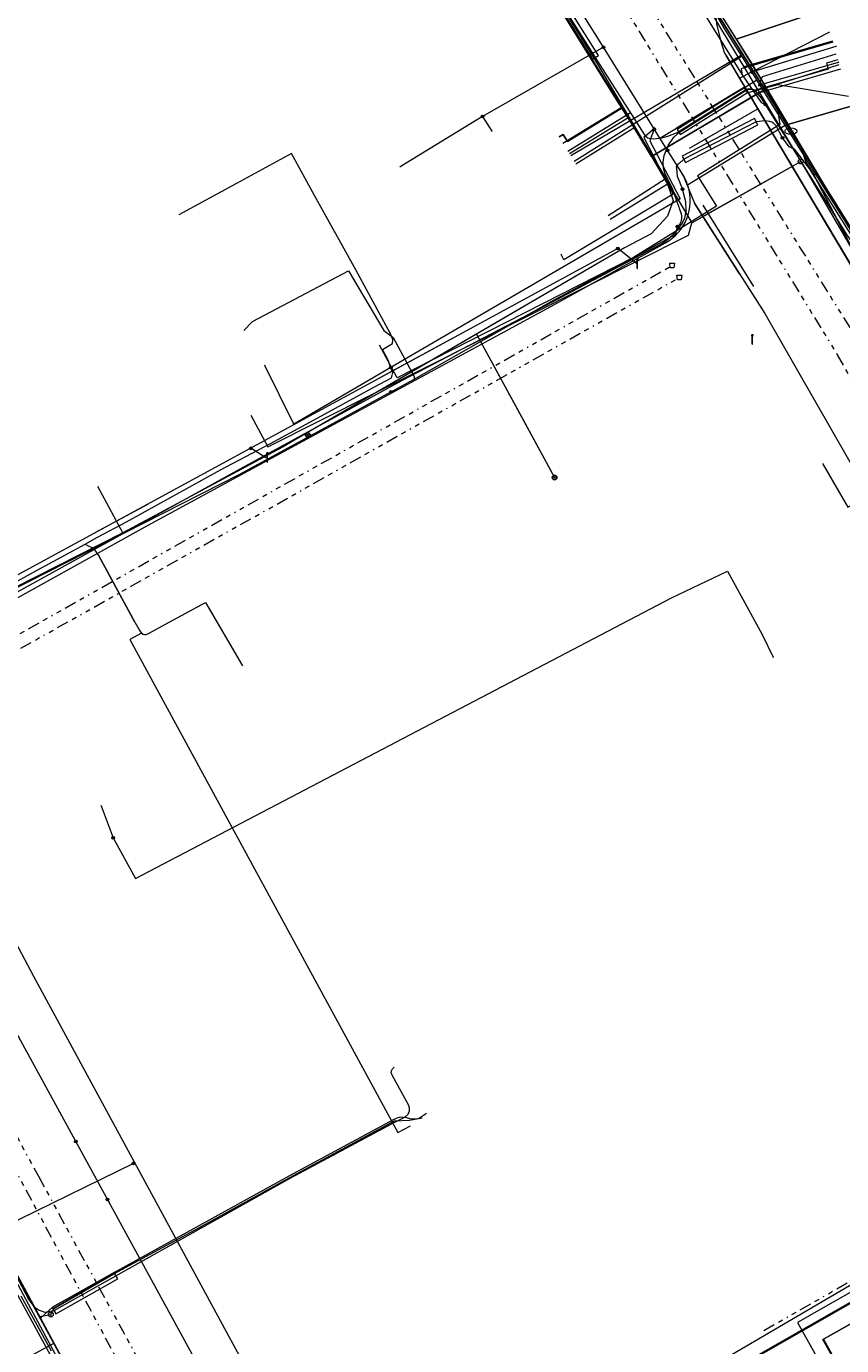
# Model space of a CAD drawing. Header units: metres. Extents: x 154975 to 155642, y 461260 to 461877.
# Tile 26 of 95: x 155104 to 155172, y 461466 to 461576. Entities that reach past the tile are written whole.
import ezdxf
from ezdxf.enums import TextEntityAlignment as Align
from ezdxf.lldxf.tags import DXFTag

# ---------------------------------------------------------------- set-up
doc = ezdxf.new("R2010")
doc.units = ezdxf.units.M
doc.linetypes.add('RI-OVERIG-SO', pattern=[17, 5, -2, 2, -2, 0, -2, 2, -2])
for name, color, linetype, lineweight, true_color in [('B-WE-KL-DATA-G', 3, 'KL-DATA-SO', 18, 0x00ff00), ('B-WE-KL-DATA_DUCT-G', 3, 'Continuous', 18, 0x00ff00), ('B-WE-KL-DATA_HULPSTUK-S', 3, 'Continuous', 18, 0x00ff00), ('B-WE-KL-DATA_KABELBED-G', 3, 'Continuous', 18, 0x00ff00), ('B-WE-KL-DATA_MANTELBUIS-G', 3, 'Continuous', 18, 0x00ff00), ('B-WE-KL-ET_LS-G', 1, 'KL-LS-SO', 18, 0xff0000), ('B-WE-KL-ET_LS-S', 1, 'Continuous', 18, 0xff0000), ('B-WE-KL-ET_LS_HULPSTUK-S', 1, 'Continuous', 18, 0xff0000), ('B-WE-KL-ET_LS_MANTELBUIS-G', 1, 'Continuous', 18, 0xff0000), ('B-WE-KL-ET_MS-G', 1, 'KL-MS-SO', 18, 0xff0000), ('B-WE-KL-ET_MS_HULPSTUK-S', 1, 'Continuous', 18, 0xff0000), ('B-WE-KL-ET_MS_MANTELBUIS-G', 1, 'Continuous', 18, 0xff0000), ('B-WE-KL-GAS_LD-G', 30, 'KL-GAS_LD-SO', 18, 0xff7f00), ('B-WE-KL-GAS_LD_HULPSTUK-S', 30, 'Continuous', 18, 0xff7f00), ('B-WE-KL-GAS_LD_MANTELBUIS-G', 30, 'Continuous', 18, 0xff7f00), ('B-WE-KL-WATER-G', 5, 'KL-WATER-SO', 18, 0x0000ff), ('B-WE-KL-WATER-S', 5, 'Continuous', 18, 0x0000ff), ('B-WE-KL-WATER_HULPSTUK-S', 5, 'Continuous', 18, 0x0000ff), ('B-WE-KL-WATER_MANTELBUIS-G', 5, 'Continuous', 18, 0x0000ff), ('B-WE-RI-VRIJVERVAL-G', 6, 'RI-OVERIG-SO', 18, 0xff00ff), ('B-WE-RI-VRIJVERVAL_HULPSTUK-S', 6, 'Continuous', 18, 0xff00ff)]:
    doc.layers.add(name, color=color, linetype=linetype, lineweight=lineweight, true_color=true_color)
doc.layers.add('B-WE-OG-INFO-G', color=7, linetype='Continuous', lineweight=18)
doc.layers.add('V-WE-KL-WARMTENET-G', color=80, linetype='V-KL-WARMTENET-SO', lineweight=35)
doc.styles.add('NLCS-ISO', font='NLCS-ISO.ttf')
tags = doc.linetypes.add('KL-DATA-SO', pattern='A,4,-1,[101,NLCS.SHX,S=0.5,R=0,X=0,Y=0],-1,4,-1,["D",Standard,S=1,R=0,X=-0.25,Y=-0.5],-1.5', length=12.5).pattern_tags.tags
tags[18] = DXFTag(74, 10)
tags = doc.linetypes.add('KL-GAS_LD-SO', pattern='A,4,-1,[69,NLCS.SHX,S=0.5,R=0,X=0,Y=0],-1,4,-1,["L",Standard,S=1,R=0,X=0.25,Y=-0.5],-2', length=13).pattern_tags.tags
tags[18] = DXFTag(74, 10)
tags = doc.linetypes.add('KL-LS-SO', pattern='A,4,-1,[103,NLCS.SHX,S=0.75,R=0,X=0,Y=0],-1,4,-1,["L",Standard,S=1,R=0,X=0,Y=-0.5],-2', length=13).pattern_tags.tags
tags[18] = DXFTag(74, 10)
tags = doc.linetypes.add('KL-MS-SO', pattern='A,4,-1,[103,NLCS.SHX,S=0.75,R=0,X=0,Y=0],-1,4,-1,["M",Standard,S=1,R=0,X=0,Y=-0.5],-2', length=13).pattern_tags.tags
tags[18] = DXFTag(74, 10)
doc.linetypes.add('KL-WATER-SO', pattern='A,7,-0.5,[168,NLCS.SHX,S=0.75,R=0,X=0.75,Y=0],-2', length=9.5)
tags = doc.linetypes.add('V-KL-WARMTENET-SO', pattern='A,3.5,[24,NLCS.SHX,S=0.5,R=0,X=0,Y=0],3.5,-1.5,["WN",Standard,S=1,R=0,X=-0.3,Y=-0.5],-3', length=11.5).pattern_tags.tags
tags[14] = DXFTag(74, 10)

# ---------------------------------------------------------------- blocks, each defined once
blk = doc.blocks.new('SKL-WTB_HULP_MOF-SO')
at = {"linetype": 'ByBlock', "lineweight": 18}
h = blk.add_hatch(color=0, dxfattribs=at)
h.dxf.hatch_style = 1
h.paths.add_polyline_path([(-0.5625, 0, 1), (0.5625, 0, 1)])
at = {"color": 0, "linetype": 'ByBlock', "lineweight": 18}
blk.add_circle((0, 0), 0.5625, dxfattribs=at)
at = {"color": 0, "linetype": 'ByBlock', "lineweight": 18, "style": 'NLCS-ISO', "flags": 1}
for tag, p in [('TYPE', (1.5, 0)), ('OMSCHRIJVING', (1.5, -3)), ('LABEL', (1.5, -1.5))]:
    blk.add_attdef(tag, p, '', height=1, dxfattribs=at)
blk = doc.blocks.new('SKL-WTB_HULP_AFSLUITER-SO')
at = {"color": 0, "linetype": 'ByBlock', "lineweight": 18}
blk.add_lwpolyline([(0, 0.8), (0, -0.8)], dxfattribs=at)
blk.add_circle((0, 0), 1, dxfattribs=at)
at = {"color": 0, "linetype": 'ByBlock', "lineweight": 18, "style": 'NLCS-ISO', "flags": 1}
for tag, p in [('TYPE', (1.5, 0)), ('OMSCHRIJVING', (1.5, -3)), ('LABEL', (1.5, -1.5))]:
    blk.add_attdef(tag, p, '', height=1, dxfattribs=at)
blk = doc.blocks.new('SKL-WTB_HULP_T STUK-SO')
at = {"color": 0, "linetype": 'ByBlock', "lineweight": 18}
blk.add_circle((0, 0), 1, dxfattribs=at)
at = {"color": 0, "linetype": 'ByBlock', "lineweight": -2, "style": 'NLCS-ISO'}
blk.add_text('T', height=1, dxfattribs=at).set_placement((0, 0), align=Align.MIDDLE_CENTER)
at = {"color": 0, "linetype": 'ByBlock', "lineweight": 18, "style": 'NLCS-ISO', "flags": 1}
for tag, p in [('TYPE', (1.5, 0)), ('OMSCHRIJVING', (1.5, -3)), ('LABEL', (1.5, -1.5))]:
    blk.add_attdef(tag, p, '', height=1, dxfattribs=at)
blk = doc.blocks.new('SKL-WTB_HULP_OVERLENGTE-SO')
at = {"color": 0, "linetype": 'ByBlock', "lineweight": 18}
for centre, radius in [((0, 0), 1), ((-0.42, 0), 0.417), ((0.42, 0), 0.417)]:
    blk.add_circle(centre, radius, dxfattribs=at)
at = {"color": 0, "linetype": 'ByBlock', "lineweight": 18, "style": 'NLCS-ISO', "flags": 1}
for tag, p in [('TYPE', (1.5, 0)), ('OMSCHRIJVING', (1.5, -3)), ('LABEL', (1.5, -1.5))]:
    blk.add_attdef(tag, p, '', height=1, dxfattribs=at)
blk = doc.blocks.new('SKL-WTB_HULP_OVERIG-SO')
at = {"color": 0, "linetype": 'ByBlock', "lineweight": 18}
for points in [[(-0.14, 0.14), (0.14, -0.14)], [(0.14, 0.14), (-0.14, -0.14)]]:
    blk.add_lwpolyline(points, dxfattribs=at)
at = {"color": 0, "linetype": 'ByBlock', "lineweight": 18, "style": 'NLCS-ISO', "flags": 1}
for tag, p in [('TYPE', (1.5, 0)), ('OMSCHRIJVING', (1.5, -3)), ('LABEL', (1.5, -1.5))]:
    blk.add_attdef(tag, p, '', height=1, dxfattribs=at)
blk = doc.blocks.new('SKL-WATER_BRANDKRAAN_BRANDPUT-SO')
at = {"color": 0, "linetype": 'ByBlock', "lineweight": 18}
blk.add_ellipse((0, 0), major_axis=(2.5, 0), ratio=0.54, dxfattribs=at)
at = {"color": 0, "linetype": 'ByBlock', "lineweight": 18, "style": 'NLCS-ISO'}
blk.add_text('bk', height=1.5, dxfattribs=at).set_placement((0.16, 0), align=Align.MIDDLE_CENTER)
blk = doc.blocks.new('SRI-HULP_AFVOER_OPVANG-SO')
at = {"color": 0, "linetype": 'ByBlock', "lineweight": 18}
blk.add_lwpolyline([(-0.75, -1), (-1, 1), (1, 1), (0.75, -1)], close=True, dxfattribs=at)
at = {"color": 0, "linetype": 'ByBlock', "lineweight": 18, "style": 'NLCS-ISO', "flags": 1}
for tag, p in [('TYPE', (1.5, 0)), ('OMSCHRIJVING', (1.5, -3)), ('LABEL', (1.5, -1.5))]:
    blk.add_attdef(tag, p, '', height=1, dxfattribs=at)
blk = doc.blocks.new('SKL-ET_LS_MAST-SO')
for p, q in [((-0.05, 2.07), (0.05, 2.07)), ((-0.05, -2), (0.05, -2))]:
    blk.add_line(p, q)
for points in [[(-0.18, 1.76), (-0.22, 1.76), (-0.22, 1.84), (-0.18, 1.84), (-0.18, 1.79)], [(-0.18, 1.49), (-0.22, 1.49), (-0.22, 1.57), (-0.18, 1.57), (-0.18, 1.52)], [(-0.18, 1.79), (-0.05, 1.79)], [(-0.18, 1.76), (-0.05, 1.76)], [(-0.18, 1.52), (-0.05, 1.52)], [(-0.18, 1.49), (-0.05, 1.49)], [(-0.05, -2), (-0.05, 2.07)], [(0.05, -2), (0.05, 2.07)], [(0.18, 1.92), (0.05, 1.92)], [(0.18, 1.89), (0.05, 1.89)], [(0.18, 1.66), (0.05, 1.66)], [(0.18, 1.63), (0.05, 1.63)], [(0.18, 1.39), (0.05, 1.39)], [(0.18, 1.36), (0.05, 1.36)], [(0.18, 1.89), (0.22, 1.89), (0.22, 1.97), (0.18, 1.97), (0.18, 1.92)], [(0.18, 1.63), (0.22, 1.63), (0.22, 1.71), (0.18, 1.71), (0.18, 1.66)], [(0.18, 1.36), (0.22, 1.36), (0.22, 1.44), (0.18, 1.44), (0.18, 1.39)]]:
    blk.add_lwpolyline(points)

msp = doc.modelspace()

# ---------------------------------------------------------------- linework, layer by layer
at = {"layer": 'B-WE-KL-DATA-G', "ltscale": 0.2, "flags": 128}
for points in [[(155044.977, 461754.223), (155045.034, 461754.109), (155045.302, 461753.683), (155050.157, 461747.069), (155056.545, 461738.391), (155056.915, 461737.889), (155059.975, 461733.731), (155061.605, 461731.581), (155063.112, 461729.527), (155063.725, 461728.707), (155064.142, 461728.149), (155067.892, 461722.692), (155070.998, 461718.116), (155073.725, 461714.097), (155076.299, 461710.226), (155077.585, 461708.292), (155078.63, 461706.778), (155078.658, 461706.733), (155079.01, 461706.157), (155079.467, 461705.535), (155079.74, 461705.092), (155080.38, 461704.307), (155080.61, 461704.025), (155081.094, 461702.967), (155085.763, 461696.054), (155085.894, 461695.887), (155086.211, 461695.483), (155090.115, 461689.575), (155095.275, 461681.768), (155099.09, 461676.167), (155102.488, 461671.066), (155105.499, 461666.546), (155106.14, 461665.585), (155106.435, 461665.14), (155107.622, 461663.296), (155108.205, 461662.439), (155108.752, 461661.597), (155109.353, 461660.911), (155110.038, 461660.231), (155110.443, 461659.911), (155110.556, 461659.764), (155110.652, 461659.547), (155110.75, 461659.126), (155110.853, 461658.67), (155110.95, 461658.308), (155111.081, 461657.658), (155114.771, 461652.05), (155119.496, 461644.954), (155120.102, 461644.074), (155120.362, 461643.653), (155120.43, 461643.466), (155120.607, 461642.86), (155120.817, 461642.328), (155121.075, 461641.811), (155121.338, 461641.361), (155121.974, 461640.351), (155123.324, 461637.964), (155124.387, 461636.363), (155128.613, 461629.732), (155128.979, 461629.094), (155134.424, 461620.37), (155134.819, 461619.752), (155136.602, 461616.957), (155140.12, 461611.37), (155144.858, 461603.763), (155146.635, 461600.911), (155154.14, 461588.893), (155154.484, 461588.336), (155158.884, 461581.232), (155161.871, 461576.408), (155161.908, 461576.053), (155162.255, 461574.567), (155162.58, 461573.601), (155162.701, 461573.401), (155163.824, 461571.514), (155164.542, 461570.308), (155181.692, 461541.503)], [(155123.851, 461618.126), (155123.558, 461617.911), (155134.209, 461600.983), (155154.054, 461569.051), (155157.766, 461562.845), (155158.3, 461561.328), (155157.822, 461560.003), (155156.454, 461558.554), (155154.226, 461557.362), (155125.734, 461540.773), (155112.438, 461533.623), (155110.346, 461537.497)], [(155123.851, 461618.126), (155123.558, 461617.911), (155134.209, 461600.983), (155154.054, 461569.051), (155149.498, 461566.236), (155149.13, 461566.831), (155148.787, 461566.618)], [(155174.419, 461559.474), (155174.621, 461559.017), (155173.344, 461558.453), (155166.057, 461570.665), (155156.49, 461564.978), (155154.054, 461569.051), (155134.209, 461600.983), (155123.558, 461617.911), (155123.851, 461618.126)], [(155123.851, 461618.126), (155123.558, 461617.911), (155134.209, 461600.983), (155154.054, 461569.051), (155157.766, 461562.845), (155158.3, 461561.328), (155157.822, 461560.003), (155156.454, 461558.554), (155154.226, 461557.362), (155141.91, 461550.191), (155148.41, 461538.236)], [(155123.851, 461618.126), (155123.558, 461617.911), (155134.209, 461600.983), (155154.054, 461569.051), (155157.766, 461562.845), (155157.821, 461562.689), (155153.045, 461559.728)], [(155174.419, 461559.474), (155174.621, 461559.017), (155173.344, 461558.453), (155166.057, 461570.665), (155165.921, 461570.584), (155154.172, 461589.344), (155154.317, 461589.435), (155166.266, 461592.872)], [(155146.309, 461581.377), (155153.521, 461569.774)], [(155158.884, 461581.232), (155161.871, 461576.408), (155161.908, 461576.053), (155162.255, 461574.567), (155162.58, 461573.601), (155162.701, 461573.401), (155163.824, 461571.514)], [(155169.979, 461581.511), (155170.097, 461581.129), (155161.259, 461578.399), (155164.809, 461572.756), (155173.344, 461558.453), (155174.621, 461559.017), (155174.419, 461559.474)], [(155170.81, 461577.201), (155163.546, 461574.763), (155164.809, 461572.756), (155173.344, 461558.453), (155174.621, 461559.017), (155174.419, 461559.474)], [(155163.824, 461571.514), (155171.339, 461575.373)], [(155163.824, 461571.514), (155164.542, 461570.308)], [(155196.296, 461495.081), (155196.73, 461495.33), (155195.128, 461498.12), (155204.266, 461503.368), (155182.721, 461540.621), (155182.438, 461541.16), (155181.501, 461541.538), (155180.955, 461542.492), (155170.021, 461563.469), (155169.385, 461564.484), (155168.95, 461565.745), (155165.921, 461570.584), (155156.49, 461564.978), (155157.766, 461562.845), (155158.3, 461561.328), (155157.822, 461560.003), (155156.454, 461558.554), (155154.226, 461557.362), (155125.734, 461540.773), (155111.303, 461533.013), (155092.672, 461523.592), (155090.127, 461522.378), (155088.889, 461522.225), (155088.309, 461522.242), (155087.514, 461522.468), (155086.581, 461523.062), (155085.823, 461523.897), (155084.415, 461526.476), (155080.207, 461534.111), (155071.715, 461527.744), (155071.245, 461528.605), (155069.317, 461530.19), (155068.973, 461530.414), (155067.421, 461530.998), (155065.831, 461531.216), (155063.788, 461531.04), (155058.099, 461529.997), (155056.212, 461539.539), (155055.534, 461539.2), (155051.828, 461538.315), (155031.746, 461534.79), (155024.166, 461533.388)], [(155196.296, 461495.081), (155196.73, 461495.33), (155195.128, 461498.12), (155204.266, 461503.368), (155182.721, 461540.621), (155182.438, 461541.16), (155181.501, 461541.538), (155180.955, 461542.492), (155170.021, 461563.469), (155169.385, 461564.484), (155168.95, 461565.745), (155165.921, 461570.584), (155156.49, 461564.978), (155157.766, 461562.845), (155158.3, 461561.328), (155157.822, 461560.003), (155156.454, 461558.554), (155154.226, 461557.362), (155125.734, 461540.773), (155111.303, 461533.013), (155092.672, 461523.592), (155090.127, 461522.378), (155088.889, 461522.225), (155088.309, 461522.242), (155087.514, 461522.468), (155086.581, 461523.062), (155085.823, 461523.897), (155084.415, 461526.476), (155080.207, 461534.111), (155071.715, 461527.744), (155071.245, 461528.605), (155069.317, 461530.19), (155068.973, 461530.414), (155067.421, 461530.998), (155065.831, 461531.216), (155063.788, 461531.04), (155058.099, 461529.997), (155056.212, 461539.539), (155055.534, 461539.2), (155051.828, 461538.315), (155031.746, 461534.79), (155024.166, 461533.388)], [(155196.296, 461495.081), (155196.73, 461495.33), (155195.128, 461498.12), (155204.266, 461503.368), (155182.721, 461540.621), (155182.438, 461541.16), (155181.501, 461541.538), (155180.955, 461542.492), (155170.021, 461563.469), (155169.385, 461564.484), (155168.95, 461565.745), (155165.921, 461570.584), (155156.49, 461564.978), (155157.766, 461562.845), (155158.3, 461561.328), (155157.822, 461560.003), (155156.454, 461558.554), (155154.226, 461557.362), (155125.734, 461540.773), (155111.303, 461533.013), (155092.672, 461523.592), (155090.127, 461522.378), (155088.889, 461522.225), (155088.309, 461522.242), (155087.514, 461522.468), (155086.581, 461523.062), (155085.823, 461523.897), (155084.415, 461526.476), (155080.207, 461534.111), (155071.715, 461527.744), (155071.245, 461528.605), (155069.317, 461530.19), (155068.973, 461530.414), (155067.421, 461530.998), (155065.831, 461531.216), (155063.788, 461531.04), (155058.099, 461529.997), (155056.212, 461539.539), (155055.534, 461539.2), (155051.828, 461538.315), (155031.746, 461534.79), (155024.166, 461533.388)], [(155197.499, 461492.855), (155197.79, 461493.025), (155198.057, 461493.202), (155197.269, 461494.391), (155195.128, 461498.12), (155204.266, 461503.368), (155182.721, 461540.621), (155182.438, 461541.16), (155181.501, 461541.538), (155180.955, 461542.492), (155170.021, 461563.469), (155169.385, 461564.484), (155168.95, 461565.745), (155165.921, 461570.584), (155156.49, 461564.978), (155157.766, 461562.845), (155158.3, 461561.328), (155157.822, 461560.003), (155156.454, 461558.554), (155154.226, 461557.362), (155125.734, 461540.773), (155111.303, 461533.013), (155092.672, 461523.592), (155090.127, 461522.378), (155088.889, 461522.225), (155088.309, 461522.242), (155087.514, 461522.468), (155086.581, 461523.062), (155085.823, 461523.897), (155084.415, 461526.476), (155080.207, 461534.111), (155071.715, 461527.744), (155071.245, 461528.605), (155069.317, 461530.19), (155068.973, 461530.414), (155067.421, 461530.998), (155065.831, 461531.216), (155065.625, 461531.198), (155065.598, 461531.697)], [(155164.542, 461570.308), (155166.999, 461570.982), (155172.887, 461570.026)], [(155164.542, 461570.308), (155181.692, 461541.503), (155181.859, 461541.897), (155181.967, 461542.475), (155181.961, 461542.93), (155181.822, 461543.56), (155181.687, 461544.111), (155181.627, 461544.729), (155181.713, 461545.194), (155181.778, 461545.772), (155181.873, 461546.173), (155182.033, 461546.599), (155182.258, 461547.048), (155182.508, 461547.483), (155182.794, 461547.851), (155183.112, 461548.189), (155183.511, 461548.537), (155183.807, 461548.721), (155184.32, 461548.979), (155186.149, 461549.841), (155204.808, 461558.635), (155205.78, 461559.125), (155206.173, 461559.571), (155206.862, 461559.917), (155207.378, 461559.898), (155207.8, 461560.069)], [(155149.09, 461566.11), (155153.957, 461569.081)], [(155153.957, 461569.081), (155157.696, 461563.152), (155152.862, 461560.034)], [(155153.521, 461569.774), (155153.957, 461569.081)], [(155173.13, 461569.187), (155167.853, 461567.654), (155173.344, 461558.453), (155174.621, 461559.017), (155174.419, 461559.474)], [(155134.08, 461548.9), (155134.902, 461549.389), (155134.935, 461549.727), (155134.728, 461550.217), (155131.839, 461555.548), (155128.403, 461561.735), (155126.502, 461565.238), (155121.896, 461562.735), (155117.103, 461560.127)], [(155109.287, 461532.688), (155110.313, 461533.25), (155112.732, 461534.534), (155120.581, 461538.884), (155124.749, 461541.071), (155128.671, 461543.214), (155133.412, 461545.803), (155134.811, 461546.555), (155134.929, 461546.975), (155134.699, 461547.527), (155134.555, 461548.026), (155134.08, 461548.9)], [(155083.47, 461528.846), (155083.981, 461527.67), (155084.773, 461526.419), (155085.154, 461525.749), (155085.642, 461524.865), (155086.097, 461524.014), (155086.375, 461523.554), (155086.623, 461523.25), (155086.916, 461522.976), (155087.179, 461522.744), (155087.455, 461522.649), (155087.823, 461522.531), (155088.223, 461522.419), (155088.573, 461522.379), (155089.26, 461522.324), (155089.678, 461522.323), (155090.046, 461522.393), (155090.38, 461522.433), (155090.66, 461522.528), (155090.918, 461522.65), (155091.339, 461522.859), (155096.869, 461525.887), (155105.306, 461530.502), (155109.287, 461532.688)], [(155109.287, 461532.688), (155109.618, 461532.522), (155109.884, 461532.405), (155110.082, 461532.21), (155110.43, 461531.717), (155113.45, 461526.173), (155113.85, 461525.446), (155113.98, 461525.257)], [(155113.98, 461525.257), (155114.12, 461525.177), (155114.259, 461525.141), (155114.374, 461525.144), (155114.567, 461525.222), (155115.994, 461526.004), (155119.323, 461527.815), (155122.421, 461522.551)], [(155113.98, 461525.257), (155113.007, 461524.727), (155135.347, 461483.642), (155136.404, 461484.216)], [(155106.487, 461465.412), (155103.967, 461470.012)]]:
    msp.add_lwpolyline(points, dxfattribs=at)
at = {"layer": 'B-WE-KL-DATA_DUCT-G', "ltscale": 0.2, "flags": 128}
for points in [[(155109.728, 461639.518), (155114.206, 461632.557), (155122.638, 461619.348), (155123.558, 461617.911), (155134.209, 461600.983), (155154.054, 461569.051), (155156.49, 461564.978), (155166.057, 461570.665), (155173.344, 461558.453), (155181.377, 461562), (155185.514, 461563.976), (155190.051, 461553.519), (155182.808, 461550.182), (155182.439, 461549.942), (155181.571, 461549.149), (155180.739, 461547.88), (155180.567, 461546.52), (155180.599, 461546.294), (155181.088, 461543.735), (155182.438, 461541.16), (155183.152, 461540.872), (155203.934, 461504.676)], [(155138.944, 461613.663), (155141.523, 461609.497), (155145.014, 461603.527), (155154.172, 461589.344), (155168.95, 461565.745)], [(155138.944, 461613.663), (155141.523, 461609.497), (155145.014, 461603.527), (155154.172, 461589.344), (155168.95, 461565.745)], [(155168.95, 461565.745), (155169.385, 461564.484), (155170.021, 461563.469), (155180.955, 461542.492), (155181.501, 461541.538), (155182.438, 461541.16), (155205.744, 461500.812), (155197.666, 461496.346)], [(155168.95, 461565.745), (155169.385, 461564.484), (155170.021, 461563.469), (155180.955, 461542.492), (155181.501, 461541.538), (155182.438, 461541.16), (155205.744, 461500.812), (155197.666, 461496.346)]]:
    msp.add_lwpolyline(points, dxfattribs=at)
at = {"layer": 'B-WE-KL-DATA_KABELBED-G', "ltscale": 0.2, "flags": 128}
for points in [[(155165.26, 461571.368), (155164.846, 461572.03), (155162.664, 461575.516), (155160.812, 461578.655), (155160.703, 461578.831), (155155.863, 461586.666), (155147.743, 461599.809), (155141.692, 461609.603), (155140.3, 461611.798), (155136.907, 461617.147), (155128.398, 461630.563), (155122.894, 461639.241), (155122.894, 461639.242), (155122.414, 461639.997), (155122.093, 461640.504), (155121.058, 461642.171), (155120.853, 461642.526), (155120.67, 461642.893), (155120.511, 461643.271)], [(155157.193, 461566.527), (155156.722, 461567.283), (155152.482, 461574.087), (155147.576, 461581.959), (155144.203, 461587.371), (155140.461, 461593.376), (155135.169, 461601.868), (155134.937, 461602.24), (155130.674, 461609.082), (155126.359, 461616.005), (155125.445, 461617.472), (155120.717, 461624.23), (155116.7, 461629.972), (155112.174, 461636.441), (155110.083, 461639.43)], [(155154.172, 461589.344), (155165.921, 461570.584)], [(155145.783, 461582.359), (155154.054, 461569.051)], [(155170.097, 461581.129), (155161.259, 461578.399), (155163.546, 461574.763)], [(155163.546, 461574.763), (155170.81, 461577.201)], [(155163.546, 461574.763), (155166.057, 461570.665)], [(155152.482, 461574.087), (155142.417, 461568.33)], [(155164.846, 461572.03), (155171.87, 461574.182)], [(155165.523, 461570.948), (155172.074, 461572.841)], [(155157.193, 461566.527), (155158.566, 461567.351), (155164.14, 461570.696), (155165.26, 461571.368)], [(155167.612, 461567.61), (155165.523, 461570.948), (155165.26, 461571.368)], [(155164.141, 461570.697), (155158.568, 461567.352)], [(155165.921, 461570.584), (155164.874, 461569.961)], [(155166.057, 461570.665), (155165.921, 461570.584)], [(155165.921, 461570.584), (155168.95, 461565.745)], [(155166.057, 461570.665), (155167.853, 461567.654)], [(155148.787, 461566.618), (155149.13, 461566.831), (155149.498, 461566.236), (155154.054, 461569.051)], [(155156.49, 461564.978), (155154.054, 461569.051)], [(155164.874, 461569.961), (155158.569, 461566.214)], [(155165.249, 461568.913), (155159.623, 461565.653)], [(155167.853, 461567.654), (155173.13, 461569.187)], [(155142.417, 461568.33), (155135.549, 461564.116)], [(155142.417, 461568.33), (155143.192, 461567.1)], [(155156.722, 461567.283), (155156.36, 461566.289), (155158.869, 461561.462), (155134.772, 461547.411)], [(155156.722, 461567.283), (155155.834, 461566.575), (155158.279, 461561.848), (155149.178, 461556.387), (155148.962, 461556.833)], [(155159.499, 461562.636), (155161.334, 461563.762), (155164.564, 461565.742), (155167.612, 461567.61)], [(155182.16, 461547.286), (155181.679, 461548.238), (155178.28, 461554.959), (155174.278, 461557.43), (155174.126, 461557.532), (155173.983, 461557.645), (155173.849, 461557.768), (155173.724, 461557.902), (155173.611, 461558.044), (155173.508, 461558.195), (155167.612, 461567.61)], [(155167.853, 461567.654), (155170.273, 461563.6)], [(155158.569, 461566.214), (155156.49, 461564.978)], [(155159.084, 461563.491), (155157.193, 461566.527)], [(155168.95, 461565.745), (155169.385, 461564.484), (155170.021, 461563.469)], [(155156.49, 461564.978), (155157.821, 461562.689)], [(155159.084, 461563.491), (155159.627, 461562.179), (155160.072, 461561.106), (155160.496, 461560.44), (155165.92, 461551.892), (155182.49, 461523.008), (155195.956, 461500), (155202.379, 461489.027), (155205.098, 461484.381), (155235.644, 461430.936), (155244.302, 461416.297)], [(155159.499, 461562.636), (155159.39, 461562.917), (155159.26, 461563.189), (155159.11, 461563.451), (155159.084, 461563.491)], [(155170.021, 461563.469), (155170.273, 461563.6)], [(155170.021, 461563.469), (155180.955, 461542.492)], [(155170.273, 461563.6), (155173.344, 461558.453)], [(155100.626, 461526.54), (155114.547, 461534.263), (155148.1, 461552.492), (155157.643, 461557.786), (155157.937, 461557.966), (155158.214, 461558.17), (155158.473, 461558.397), (155158.711, 461558.645), (155158.928, 461558.913), (155159.121, 461559.198), (155159.289, 461559.498), (155159.43, 461559.812), (155159.545, 461560.137), (155159.631, 461560.47), (155159.689, 461560.81), (155159.718, 461561.153), (155159.717, 461561.497), (155159.687, 461561.84), (155159.627, 461562.179), (155159.57, 461562.409), (155159.499, 461562.636)], [(155157.821, 461562.689), (155158.3, 461561.328), (155157.822, 461560.003), (155156.454, 461558.554), (155154.226, 461557.362), (155141.91, 461550.191)], [(155157.821, 461562.689), (155153.045, 461559.728)], [(155163.823, 461555.196), (155160.072, 461561.106)], [(155160.775, 461560.945), (155164.995, 461554.149)], [(155141.91, 461550.191), (155125.734, 461540.773), (155112.438, 461533.623)], [(155141.91, 461550.191), (155142.416, 461549.261)], [(155142.416, 461549.261), (155145.603, 461543.399)], [(155134.772, 461547.411), (155126.676, 461542.69), (155124.256, 461547.573)], [(155145.603, 461543.399), (155148.41, 461538.236)], [(155112.438, 461533.623), (155110.346, 461537.497)], [(155112.438, 461533.623), (155092.672, 461523.592), (155090.127, 461522.378), (155088.889, 461522.225), (155088.309, 461522.242), (155087.514, 461522.468), (155086.581, 461523.062), (155085.823, 461523.897), (155083.391, 461528.335)], [(155111.623, 461508.21), (155113.486, 461504.811), (155158.163, 461528.205), (155162.818, 461530.425), (155165.711, 461525.151), (155166.634, 461523.262)], [(155166.786, 461375.323), (155166.827, 461375.494), (155166.853, 461375.668), (155166.863, 461375.843), (155166.859, 461376.019), (155166.839, 461376.193), (155166.804, 461376.365), (155166.754, 461376.534), (155166.689, 461376.697), (155166.611, 461376.854), (155156.685, 461394.723), (155130.246, 461443.184), (155103.936, 461491.289), (155101.742, 461495.302), (155099.187, 461500), (155097.014, 461503.998), (155091.427, 461513.683), (155088.414, 461519.79), (155087.296, 461522.055), (155087.296, 461522.055)], [(155081.822, 461511.512), (155082.849, 461509.627), (155083.656, 461508.146), (155087.719, 461500.691), (155088.096, 461500), (155088.347, 461499.541), (155087.695, 461499.187), (155094.913, 461486.143), (155097.559, 461481.292), (155098.895, 461478.843), (155100.598, 461475.722), (155101.045, 461474.903), (155103.853, 461469.756), (155106.888, 461464.191)], [(155110.633, 461510.884), (155111.623, 461508.21)], [(155141.431, 461449.28), (155140.086, 461451.736), (155142.938, 461453.293), (155192.365, 461482.267)]]:
    msp.add_lwpolyline(points, dxfattribs=at)
at = {"layer": 'B-WE-KL-DATA_MANTELBUIS-G', "ltscale": 0.2, "flags": 128}
for points in [[(155181.692, 461541.504), (155162.7, 461573.401)], [(155164.141, 461570.697), (155158.568, 461567.352)], [(155164.874, 461569.961), (155158.569, 461566.214)], [(155165.249, 461568.913), (155159.623, 461565.653)], [(155170.021, 461563.469), (155180.955, 461542.492)], [(155163.823, 461555.196), (155160.072, 461561.106)], [(155160.775, 461560.945), (155164.995, 461554.149)], [(155142.416, 461549.261), (155145.603, 461543.399)], [(155112.732, 461534.534), (155120.581, 461538.884)], [(155113.45, 461526.173), (155110.43, 461531.718)]]:
    msp.add_lwpolyline(points, dxfattribs=at)
at = {"layer": 'B-WE-KL-ET_LS-G', "ltscale": 0.2, "flags": 128}
for points in [[(155153.69, 461557.311), (155090.029, 461522.704), (155088.992, 461522.645), (155087.727, 461522.936), (155086.697, 461523.666), (155086.005, 461524.599), (155077.758, 461539.587), (155061.434, 461569.226), (155046.874, 461595.764), (155045.676, 461598.009), (155044.723, 461600.444), (155044.988, 461602.494), (155046.086, 461604.301), (155040.93, 461612.381), (155040.011, 461612.456), (155038.521, 461612.933), (155037.308, 461613.994), (155035.463, 461617.205), (155026.799, 461632.994), (155026.259, 461634.036), (155011.501, 461661.051), (155007.394, 461668.693), (155006.979, 461669.518), (155001.377, 461673.403), (154999.891, 461673.208), (154985.271, 461671.695)], [(155165.991, 461569.326), (155165.642, 461569.856), (155165.173, 461570.441), (155165.016, 461570.545), (155164.858, 461570.603), (155164.68, 461570.619), (155164.505, 461570.6), (155164.342, 461570.535), (155158.785, 461567.063), (155158.548, 461566.94), (155157.807, 461566.661), (155157.318, 461566.529), (155156.899, 461566.447), (155156.658, 461566.428), (155156.396, 461566.451), (155156.174, 461566.529), (155156.046, 461566.627), (155155.87, 461566.88), (155151.826, 461573.232), (155148.721, 461578.185), (155144.352, 461585.26), (155143.386, 461586.809), (155138.107, 461595.091), (155134.063, 461601.587), (155131.449, 461605.971), (155127.337, 461612.847), (155123.785, 461618.771), (155123.14, 461619.724), (155119.854, 461625.088), (155113.512, 461634.995), (155110.176, 461640.059), (155108.832, 461642.055), (155107.052, 461644.219), (155103.605, 461649.49), (155103.539, 461649.571), (155103.427, 461649.665), (155103.281, 461649.756), (155103.141, 461649.822), (155102.985, 461649.872), (155102.799, 461649.886), (155102.568, 461649.88), (155102.371, 461649.829), (155102.176, 461649.738), (155101.206, 461649.092), (155087.811, 461640.382), (155087.656, 461640.327), (155087.446, 461640.33), (155087.269, 461640.494)], [(155121.496, 461640.139), (155127.652, 461629.876), (155131.012, 461625.152), (155140.853, 461609.19), (155148.125, 461597.092), (155160.062, 461578.216), (155164.039, 461571.807), (155165.634, 461569.487), (155165.991, 461569.326)], [(155171.588, 461574.513), (155163.964, 461572.306), (155164.039, 461571.807)], [(155172.017, 461573.031), (155171.056, 461572.753), (155171.195, 461572.273), (155165.163, 461570.526), (155165.019, 461570.382)], [(155158.23, 461562.326), (155157.624, 461563.543), (155157.491, 461564.005), (155157.464, 461564.529), (155157.537, 461565.06), (155157.863, 461565.894), (155158.359, 461566.593), (155158.811, 461567.022), (155164.362, 461570.502), (155164.512, 461570.569), (155164.683, 461570.591), (155164.867, 461570.576), (155165.014, 461570.524), (155165.159, 461570.419), (155165.614, 461569.85), (155165.991, 461569.326)], [(155188.68, 461550.953), (155185.861, 461549.35), (155181.308, 461546.5), (155181.008, 461546.419), (155180.626, 461546.463), (155180.272, 461546.591), (155180.063, 461546.81), (155175.335, 461555.002), (155172.822, 461558.399), (155165.991, 461569.326)], [(155149.522, 461565.439), (155154.736, 461568.661)], [(155158.66, 461559.157), (155158.836, 461559.335), (155158.958, 461559.552), (155159.019, 461559.797), (155159.011, 461560.054), (155158.981, 461560.179), (155158.23, 461562.326)], [(155134.801, 461545.367), (155136.725, 461546.433), (155148.131, 461552.912), (155154.998, 461556.578), (155158.506, 461558.51), (155158.66, 461559.157)], [(155155.316, 461556.011), (155153.69, 461557.311)], [(155122.506, 461550.495), (155123.241, 461551.237), (155131.229, 461555.47), (155134.173, 461550.493), (155134.956, 461549.892), (155136.716, 461546.658), (155136.725, 461546.433)], [(155134.801, 461545.367), (155122.15, 461538.481), (155101.341, 461527.889), (155090.836, 461522.182), (155090.421, 461522.074), (155089.999, 461521.988), (155089.572, 461521.927), (155089.143, 461521.89), (155088.713, 461521.878), (155088.186, 461521.896), (155087.661, 461521.951), (155087.141, 461522.043), (155086.629, 461522.17), (155085.756, 461522.453), (155077.851, 461517.856), (155077.467, 461518.56), (155077.423, 461518.536)], [(155170.741, 461539.393), (155172.833, 461535.751), (155183.242, 461541.729)], [(155124.342, 461539.869), (155123.093, 461540.678)], [(155052.181, 461497.523), (155052.595, 461497.6), (155053.32, 461496.858), (155053.53, 461495.951), (155053.724, 461495.917), (155053.741, 461495.949), (155053.745, 461496.14), (155053.674, 461496.368), (155053.28, 461497.912), (155053.183, 461498.517), (155051.804, 461505.226), (155050.041, 461514.127), (155048.028, 461525.307), (155048.139, 461526.247), (155047.854, 461528.642), (155047.855, 461528.877), (155047.978, 461529.023), (155048.233, 461529.103), (155056.761, 461530.557), (155065.814, 461532.242), (155067.603, 461532.532), (155069.135, 461532.257), (155069.953, 461531.975), (155070.781, 461531.023), (155074.425, 461523.993), (155080.909, 461511.886), (155082.426, 461509.077), (155083.598, 461507.318), (155087.474, 461500.95), (155096.92, 461483.321), (155097.99, 461481.761), (155102.145, 461474.364), (155104.591, 461469.691), (155105.046, 461469.125), (155105.455, 461468.833), (155105.939, 461468.682), (155106.702, 461468.801), (155111.867, 461471.715), (155126.388, 461479.832), (155134.933, 461484.415), (155135.94, 461484.913), (155136.215, 461485.175), (155136.318, 461485.442), (155136.328, 461485.695), (155136.24, 461485.942), (155134.876, 461488.43), (155134.808, 461488.638), (155134.818, 461488.796), (155134.898, 461488.951), (155135.053, 461489.092)], [(155166.812, 461376.328), (155157.323, 461394.007), (155139.331, 461427.486), (155129.421, 461444.97), (155132.177, 461446.544), (155105.021, 461496.644), (155097.205, 461511.354), (155097.405, 461513.521), (155091.636, 461523.549)], [(155081.816, 461510.587), (155085.353, 461504.103), (155087.806, 461499.627), (155094.473, 461488.011), (155095.145, 461486.788), (155096.671, 461483.992), (155099.13, 461479.424), (155117.774, 461444.713), (155127.964, 461426.186), (155141.041, 461402.152), (155141.032, 461402.167), (155147.108, 461391.589), (155154.902, 461377.234), (155158.558, 461370.558), (155158.77, 461369.986), (155158.877, 461369.385), (155158.876, 461368.775), (155158.766, 461368.175), (155158.551, 461367.604), (155158.238, 461367.081), (155157.836, 461366.62), (155156.366, 461365.769), (155156.234, 461365.63), (155156.146, 461365.457)], [(155212.429, 461490.71), (155211.722, 461490.309), (155210.829, 461491.872), (155168.656, 461467.817), (155172.982, 461460.063), (155172.458, 461459.771)], [(155100.442, 461476.591), (155101.121, 461475.119), (155113.346, 461481.081)]]:
    msp.add_lwpolyline(points, dxfattribs=at)
at = {"layer": 'B-WE-KL-ET_LS_MANTELBUIS-G', "ltscale": 0.2, "flags": 128}
for points in [[(155152.07, 461573.407), (155148.989, 461578.321), (155148.481, 461578.003), (155151.562, 461573.089), (155152.07, 461573.407)], [(155164.21, 461570.747), (155158.612, 461567.25), (155158.876, 461566.826), (155164.474, 461570.323), (155164.21, 461570.747)], [(155165.074, 461568.145), (155159.05, 461565.018), (155159.326, 461564.486), (155165.35, 461567.613), (155165.074, 461568.145)], [(155139.991, 461549.864), (155133.86, 461546.541)], [(155114.54, 461536.024), (155110.099, 461533.614)], [(155106.849, 461468.54), (155112.014, 461471.454), (155111.72, 461471.976), (155106.555, 461469.062), (155106.849, 461468.54)]]:
    msp.add_lwpolyline(points, dxfattribs=at)
at = {"layer": 'B-WE-KL-ET_MS-G', "ltscale": 0.2, "flags": 128}
for points in [[(155167.411, 461566.539), (155166.868, 461567.534), (155166.771, 461567.662), (155166.651, 461567.768), (155166.511, 461567.848), (155166.358, 461567.897), (155165.931, 461567.957), (155165.212, 461567.879), (155159.188, 461564.752), (155158.803, 461564.418), (155158.684, 461564.353), (155158.598, 461564.25), (155158.555, 461564.122), (155158.561, 461563.987), (155158.622, 461563.358), (155159.079, 461562.266)], [(155196.04, 461568.702), (155187.77, 461564.853), (155173.371, 461558.06), (155169.656, 461563.993), (155168.396, 461565.591), (155167.952, 461565.792), (155167.411, 461566.539)], [(155052.118, 461497.871), (155053.149, 461498.06), (155053.042, 461498.65), (155055.059, 461499.02), (155054.321, 461501.457), (155054.459, 461503.003), (155050.248, 461529.038), (155053.372, 461529.779), (155062.418, 461531.422), (155063.378, 461531.571), (155064.347, 461531.63), (155065.317, 461531.6), (155066.281, 461531.483), (155067.23, 461531.277), (155068.206, 461530.968), (155069.149, 461530.566), (155070.048, 461530.075), (155070.896, 461529.499), (155071.685, 461528.845), (155076.049, 461520.97), (155084.537, 461525.63), (155084.842, 461525.178), (155085.182, 461524.75), (155085.555, 461524.351), (155085.958, 461523.983), (155086.39, 461523.648), (155087.063, 461523.224), (155087.782, 461522.881), (155088.535, 461522.623), (155089.313, 461522.454), (155090.106, 461522.377), (155090.917, 461522.394), (155091.721, 461522.506), (155092.507, 461522.713), (155093.262, 461523.011), (155093.977, 461523.396), (155101.532, 461527.541), (155121.958, 461538.832), (155135.751, 461546.34), (155148.179, 461552.834), (155156.959, 461557.509), (155157.332, 461557.721), (155157.686, 461557.962), (155158.019, 461558.23), (155158.33, 461558.525), (155158.616, 461558.843), (155158.973, 461559.33), (155159.273, 461559.854), (155159.378, 461560.434), (155159.342, 461561.2), (155159.079, 461562.266)]]:
    msp.add_lwpolyline(points, dxfattribs=at)
at = {"layer": 'B-WE-KL-ET_MS_MANTELBUIS-G', "ltscale": 0.2, "flags": 128}
msp.add_lwpolyline([(155165.074, 461568.145), (155159.05, 461565.018), (155159.326, 461564.486), (155165.35, 461567.613), (155165.074, 461568.145)], dxfattribs=at)
at = {"layer": 'B-WE-KL-GAS_LD-G', "ltscale": 0.2, "flags": 128}
for points in [[(155119.939, 461643.023), (155122.054, 461639.628), (155144.044, 461604.692), (155160.523, 461578.575), (155168.915, 461564.57)], [(155111.261, 461637.717), (155119.748, 461624.45), (155134.43, 461601.468), (155137.978, 461595.186), (155151.807, 461572.964), (155159.849, 461559.46), (155168.915, 461564.57)], [(155171.56, 461574.609), (155164.18, 461572.473)], [(155172.239, 461572.264), (155165.478, 461570.307)], [(155149.654, 461565.224), (155154.597, 461568.279)], [(155150.18, 461564.374), (155155.109, 461567.419)], [(155168.915, 461564.57), (155169.769, 461563.144), (155180.5, 461544.648)], [(155123.095, 461543.435), (155124.531, 461540.802), (155159.555, 461558.425), (155159.849, 461559.46)], [(155088.985, 461498.461), (155096.772, 461484.42), (155099.384, 461479.608), (155118.115, 461444.922), (155121.779, 461438.207)], [(155172.555, 461459.597), (155174.083, 461460.45), (155170.771, 461466.388), (155189.044, 461476.647), (155204.904, 461485.647), (155205.187, 461485.15)], [(155106.44, 461468.47), (155106.7, 461468.97), (155111.7, 461471.88), (155118.78, 461475.71), (155126.34, 461479.9), (155135.08, 461484.61), (155136.31, 461484.68), (155137.37, 461484.87)], [(155105.483, 461468.314), (155106.44, 461468.47)], [(155099.982, 461462.444), (155106.681, 461466.097)]]:
    msp.add_lwpolyline(points, dxfattribs=at)
at = {"layer": 'B-WE-KL-GAS_LD_MANTELBUIS-G', "ltscale": 0.2, "flags": 128}
for points in [[(155160.858, 461560.029), (155167.98, 461564.043)], [(155111.7, 461471.88), (155106.7, 461468.97)]]:
    msp.add_lwpolyline(points, dxfattribs=at)
at = {"layer": 'B-WE-KL-WATER-G', "ltscale": 0.2, "flags": 128}
for points in [[(155168.101, 461567.099), (155150.782, 461594.95), (155126.654, 461633.584), (155120.429, 461643.756)], [(155163.955, 461573.766), (155163.899, 461573.384), (155149.759, 461565.054)], [(155165.54, 461571.217), (155165.721, 461571.652), (155171.866, 461573.552)], [(155164.33, 461573.163), (155163.96, 461573.285), (155150.056, 461564.574)], [(155165.731, 461570.91), (155166.121, 461570.757), (155168.331, 461571.44), (155172.128, 461572.647)], [(155166.974, 461568.913), (155167.175, 461567.643), (155160.311, 461563.388), (155161.888, 461560.836), (155154.997, 461556.578), (155135.296, 461546.548), (155133.814, 461549.271)], [(155181.057, 461545.665), (155173.471, 461558.463), (155168.101, 461567.099)], [(155084.341, 461507.583), (155085.816, 461504.348), (155120.273, 461441.105), (155121.626, 461438.654)], [(155135.011, 461484.727), (155126.264, 461480.017), (155111.63, 461471.918), (155106.59, 461469.085), (155105.544, 461468.138)], [(155135.011, 461484.727), (155135.306, 461484.875), (155135.487, 461484.931), (155135.593, 461484.94), (155135.862, 461484.924), (155136.084, 461484.891), (155136.338, 461484.823), (155136.703, 461484.794), (155137.077, 461484.823), (155137.751, 461485.27)], [(155203.266, 461483.357), (155198.612, 461482.106), (155170.815, 461466.412), (155173.737, 461461.172), (155172.165, 461460.295)]]:
    msp.add_lwpolyline(points, dxfattribs=at)
at = {"layer": 'B-WE-KL-WATER_MANTELBUIS-G', "ltscale": 0.2, "flags": 128}
msp.add_lwpolyline([(155106.59, 461469.085), (155111.63, 461471.918)], dxfattribs=at)
at = {"layer": 'B-WE-OG-INFO-G', "ltscale": 0.2, "flags": 128}
msp.add_lwpolyline([(155181.69, 461541.505), (155162.7, 461573.405)], dxfattribs=at)
at = {"layer": 'B-WE-RI-VRIJVERVAL-G', "ltscale": 0.2, "flags": 128}
for points in [[(155135.315, 461608.274), (155171.966, 461548.469)], [(155139.208, 461605.084), (155174.467, 461548.372)], [(155086.3, 461515.3), (155158.2, 461555.9)], [(155085.64, 461513.7), (155158.8, 461554.9)], [(155171.966, 461548.469), (155205.158, 461489.622)], [(155121.42, 461447.14), (155085.64, 461513.7)], [(155088.32, 461511.48), (155105.4, 461480)], [(155165.843, 461467.136), (155205.158, 461489.622)], [(155105.4, 461480), (155125.34, 461443.39)]]:
    msp.add_lwpolyline(points, dxfattribs=at)
at = {"layer": 'V-WE-KL-WARMTENET-G', "ltscale": 0.2, "flags": 128}
msp.add_lwpolyline([(155108.886, 461446.665), (155126.925, 461455.579), (155132.46, 461446.265), (155216.187, 461494.1)], dxfattribs=at)

# ---------------------------------------------------------------- block references
at = {"layer": 'B-WE-KL-DATA_HULPSTUK-S', "xscale": 0.2, "yscale": 0.2, "zscale": 0.2}
for name, p in [('SKL-WTB_HULP_MOF-SO', (155152.482, 461574.086)), ('SKL-WTB_HULP_OVERIG-SO', (155152.482, 461574.087)), ('SKL-WTB_HULP_OVERIG-SO', (155171.87, 461574.182)), ('SKL-WTB_HULP_OVERIG-SO', (155172.074, 461572.841)), ('SKL-WTB_HULP_MOF-SO', (155164.846, 461572.03)), ('SKL-WTB_HULP_OVERIG-SO', (155164.846, 461572.03)), ('SKL-WTB_HULP_OVERIG-SO', (155165.26, 461571.368)), ('SKL-WTB_HULP_OVERIG-SO', (155165.26, 461571.368)), ('SKL-WTB_HULP_OVERIG-SO', (155165.26, 461571.368)), ('SKL-WTB_HULP_MOF-SO', (155165.523, 461570.948)), ('SKL-WTB_HULP_OVERIG-SO', (155165.523, 461570.948)), ('SKL-WTB_HULP_MOF-SO', (155142.417, 461568.33)), ('SKL-WTB_HULP_OVERIG-SO', (155142.417, 461568.33)), ('SKL-WTB_HULP_OVERIG-SO', (155142.417, 461568.33)), ('SKL-WTB_HULP_OVERIG-SO', (155142.417, 461568.33)), ('SKL-WTB_HULP_OVERIG-SO', (155143.192, 461567.1)), ('SKL-WTB_HULP_MOF-SO', (155156.722, 461567.283)), ('SKL-WTB_HULP_OVERIG-SO', (155156.722, 461567.283)), ('SKL-WTB_HULP_OVERIG-SO', (155156.722, 461567.283)), ('SKL-WTB_HULP_OVERIG-SO', (155167.612, 461567.61)), ('SKL-WTB_HULP_OVERIG-SO', (155167.612, 461567.61)), ('SKL-WTB_HULP_OVERIG-SO', (155167.612, 461567.61)), ('SKL-WTB_HULP_OVERIG-SO', (155157.193, 461566.527)), ('SKL-WTB_HULP_OVERIG-SO', (155157.193, 461566.527)), ('SKL-WTB_HULP_OVERIG-SO', (155157.193, 461566.527)), ('SKL-WTB_HULP_MOF-SO', (155157.832, 461565.501)), ('SKL-WTB_HULP_OVERIG-SO', (155135.549, 461564.116)), ('SKL-WTB_HULP_OVERIG-SO', (155159.084, 461563.491)), ('SKL-WTB_HULP_OVERIG-SO', (155159.084, 461563.491)), ('SKL-WTB_HULP_OVERIG-SO', (155159.084, 461563.491)), ('SKL-WTB_HULP_OVERIG-SO', (155159.499, 461562.636)), ('SKL-WTB_HULP_OVERIG-SO', (155159.499, 461562.636)), ('SKL-WTB_HULP_OVERIG-SO', (155159.499, 461562.636)), ('SKL-WTB_HULP_OVERIG-SO', (155148.962, 461556.833)), ('SKL-WTB_HULP_OVERIG-SO', (155124.256, 461547.573)), ('SKL-WTB_HULP_MOF-SO', (155134.772, 461547.411)), ('SKL-WTB_HULP_OVERIG-SO', (155134.773, 461547.411)), ('SKL-WTB_HULP_OVERIG-SO', (155134.773, 461547.411)), ('SKL-WTB_HULP_OVERLENGTE-SO', (155127.861, 461541.77)), ('SKL-WTB_HULP_OVERLENGTE-SO', (155148.41, 461538.236)), ('SKL-WTB_HULP_OVERIG-SO', (155113.98, 461525.257)), ('SKL-WTB_HULP_OVERIG-SO', (155166.634, 461523.262)), ('SKL-WTB_HULP_OVERIG-SO', (155110.634, 461510.884)), ('SKL-WTB_HULP_MOF-SO', (155111.623, 461508.21)), ('SKL-WTB_HULP_OVERIG-SO', (155111.623, 461508.21)), ('SKL-WTB_HULP_OVERIG-SO', (155111.623, 461508.21)), ('SKL-WTB_HULP_MOF-SO', (155108.528, 461482.893)), ('SKL-WTB_HULP_MOF-SO', (155111.167, 461478.068))]:
    msp.add_blockref(name, p, dxfattribs=at)
at = {"layer": 'B-WE-KL-ET_LS-S', "xscale": 0.2, "yscale": 0.2, "zscale": 0.2}
for p in [(155155.3, 461556.057), (155164.895, 461549.749), (155124.484, 461539.916)]:
    msp.add_blockref('SKL-ET_LS_MAST-SO', p, dxfattribs=at)
at = {"layer": 'B-WE-KL-ET_LS_HULPSTUK-S', "xscale": 0.2, "yscale": 0.2, "zscale": 0.2}
for p in [(155165.991, 461569.326), (155158.66, 461559.157), (155153.69, 461557.311), (155134.801, 461545.367), (155123.1, 461540.665), (155113.318, 461481.077)]:
    msp.add_blockref('SKL-WTB_HULP_MOF-SO', p, dxfattribs=at)
at = {"layer": 'B-WE-KL-ET_MS_HULPSTUK-S', "xscale": 0.2, "yscale": 0.2, "zscale": 0.2}
for p in [(155167.411, 461566.539), (155159.079, 461562.266)]:
    msp.add_blockref('SKL-WTB_HULP_MOF-SO', p, dxfattribs=at)
at = {"layer": 'B-WE-KL-GAS_LD_HULPSTUK-S', "xscale": 0.2, "yscale": 0.2, "zscale": 0.2}
for name, p in [('SKL-WTB_HULP_T STUK-SO', (155168.915, 461564.57)), ('SKL-WTB_HULP_AFSLUITER-SO', (155106.44, 461468.47))]:
    msp.add_blockref(name, p, dxfattribs=at)
at = {"layer": 'B-WE-KL-WATER-S', "xscale": 0.2, "yscale": 0.2, "zscale": 0.2}
msp.add_blockref('SKL-WATER_BRANDKRAAN_BRANDPUT-SO', (155168.101, 461567.099), dxfattribs=at)
at = {"layer": 'B-WE-KL-WATER_HULPSTUK-S', "xscale": 0.2, "yscale": 0.2, "zscale": 0.2}
for p in [(155163.955, 461573.766), (155164.33, 461573.163), (155165.54, 461571.217), (155165.731, 461570.91), (155166.974, 461568.913), (155135.011, 461484.727), (155104.449, 461470.148), (155105.544, 461468.138)]:
    msp.add_blockref('SKL-WTB_HULP_OVERIG-SO', p, dxfattribs=at)
at = {"layer": 'B-WE-RI-VRIJVERVAL_HULPSTUK-S', "xscale": 0.2, "yscale": 0.2, "zscale": 0.2}
for p in [(155158.2, 461555.9), (155158.8, 461554.9)]:
    msp.add_blockref('SRI-HULP_AFVOER_OPVANG-SO', p, dxfattribs=at)

doc.saveas('drawing.dxf')
